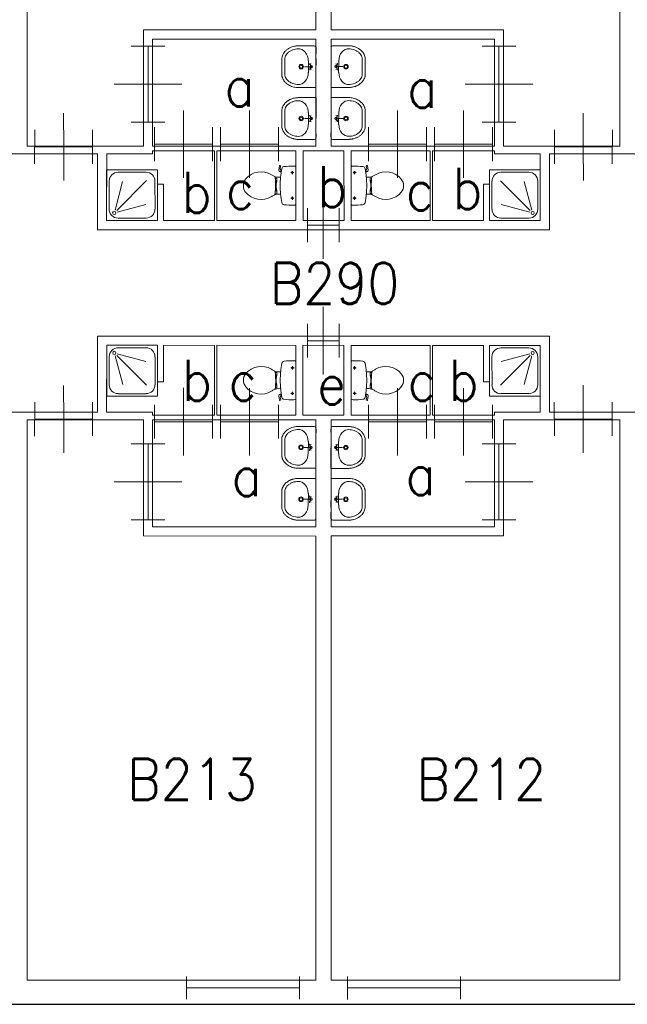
# Model space of a CAD drawing. Header units: metres. Extents: x 150867 to 150993, y 450406 to 450495.
# Tile 26 of 28: x 150956 to 150964, y 450469 to 450482. Entities that reach past the tile are written whole.
import ezdxf
from ezdxf.enums import TextEntityAlignment as Align

# ---------------------------------------------------------------- set-up
doc = ezdxf.new("R2010")
doc.units = ezdxf.units.M
doc.header["$MEASUREMENT"] = 0
for name, color, linetype, lineweight in [('BINNENMUUR', 7, 'Continuous', 0), ('BOUWKUNDE', 7, 'Continuous', 0), ('BUITENMUUR', 7, 'Continuous', 0), ('KADER', 7, 'Continuous', 0), ('LABEL', 7, 'Continuous', 0), ('SANITAIR', 7, 'Continuous', 0)]:
    doc.layers.add(name, color=color, linetype=linetype, lineweight=lineweight)
doc.styles.add('Style-STANDARD', font='STANDARD.shx')

# ---------------------------------------------------------------- blocks, each defined once
blk = doc.blocks.new('202_72')
at = {"layer": 'BOUWKUNDE', "color": 7, "linetype": 'Continuous', "lineweight": 0}
for p, q in [((0.45, 0), (0.45, 0.4)), ((0, -0.2), (0, 0.2)), ((0.9, -0.2), (0.9, 0.2)), ((0, 0), (0.9, 0)), ((0.45, -0.4), (0.45, 0))]:
    blk.add_line(p, q, dxfattribs=at)
at = {"layer": 'KADER', "color": 7, "linetype": 'Continuous', "lineweight": 0, "style": 'Style-STANDARD', "flags": 1}
for tag in ['type', 'soort']:
    blk.add_attdef(tag, (0, 0), '', height=0.324, rotation=198.1924, dxfattribs=at)
blk = doc.blocks.new('202_73')
at = {"layer": 'BOUWKUNDE', "color": 7, "linetype": 'Continuous', "lineweight": 0}
for p, q in [((0.343, 0), (0.343, 0.401)), ((0, -0.2), (-0.001, 0.2)), ((0.686, -0.2), (0.686, 0.201)), ((0, 0), (0.687, 0.001)), ((0.343, -0.4), (0.343, 0))]:
    blk.add_line(p, q, dxfattribs=at)
at = {"layer": 'KADER', "color": 7, "linetype": 'Continuous', "lineweight": 0, "style": 'Style-STANDARD', "flags": 1}
for tag in ['soort', 'type']:
    blk.add_attdef(tag, (0, 0), '', height=0.324, rotation=108.1925, dxfattribs=at)
blk = doc.blocks.new('223')
at = {"layer": 'SANITAIR', "color": 7, "linetype": 'Continuous', "lineweight": 0}
for p, q in [((0.051, 0.225), (0.051, 0.775)), ((0.784, 0.784), (0.199, 0.199)), ((0.225, 0.951), (0.775, 0.951)), ((0.951, 0.775), (0.951, 0.224)), ((0.166, 0.207), (0.316, 0.769)), ((0.209, 0.166), (0.77, 0.315)), ((0.776, 0.049), (0.225, 0.049))]:
    blk.add_line(p, q, dxfattribs=at)
at = {"layer": 'SANITAIR', "color": 7, "linetype": 'Continuous', "lineweight": 0, "flags": 128}
blk.add_lwpolyline([(0, 1), (0, 0), (1.001, 0), (1.001, 0.999)], close=True, dxfattribs=at)
at = {"layer": 'SANITAIR', "color": 7, "linetype": 'Continuous', "lineweight": 0}
blk.add_circle((0.15, 0.149), 0.0315, dxfattribs=at)
at = {"layer": 'SANITAIR', "color": 7, "linetype": 'Continuous', "lineweight": 0, "extrusion": (0, 0, -1)}
for centre, start, end in [((-0.225, 0.774), 359.9999, 89.9999), ((-0.775, 0.774), 89.9999, 179.9999), ((-0.225, 0.224), 269.9999, 359.9999), ((-0.775, 0.224), 179.9999, 269.9999)]:
    blk.add_arc(centre, 0.175, start, end, dxfattribs=at)
blk = doc.blocks.new('TOIL2B')
at = {"layer": 'SANITAIR', "color": 7, "linetype": 'Continuous', "lineweight": 0}
for p, q in [((25.5, 0), (-24.2, -0.1)), ((-13.7, -4.5), (-17.8, -4.5)), ((-15.6, -6.6), (-15.6, -2.4)), ((19.9, -4.5), (15.8, -4.5)), ((17.9, -6.5), (18, -2.5)), ((-10.5, -20), (-10.4, -23)), ((-9.5, -27.1), (-9.5, -25)), ((-9.5, -25), (-5, -25)), ((-6.1, -25.1), (-6, -26.8)), ((-5, -25), (-5.1, -26.7)), ((-5.1, -25.5), (-2.9, -25.5)), ((-2.9, -25.5), (-2.8, -26)), ((4.2, -25.5), (4.1, -26)), ((6.4, -25.5), (4.2, -25.5)), ((6.3, -25), (6.3, -26.6)), ((10.7, -25), (6.3, -25)), ((7.4, -25), (7.3, -26.8)), ((10.8, -27), (10.7, -25)), ((11.8, -23), (11.7, -20)), ((18.4, -19.2), (19, -20.6)), ((18.7, -20.2), (21.6, -19.6)), ((21.7, -19.7), (21.4, -18.8)), ((26.8, -21.6), (21.7, -22.4)), ((22.8, -20.5), (26.6, -20)), ((27, -20.4), (27.2, -21.1)), ((-2.8, -26), (4.1, -26))]:
    blk.add_line(p, q, dxfattribs=at)
for centre in [(-15.7, -4.6), (18, -4.6)]:
    blk.add_circle(centre, 1.2, dxfattribs=at)
for centre, radius, start, end in [((-20.8, -2.7), 4.34, 141.7695, 181.0188), ((89.9, -2.8), 115, 179.9997, 186.3306), ((22.1, -2.7), 4.34, 358.9805, 38.2299), ((-88.6, -2.8), 115, 353.6505, 359.9997), ((-21, -15.1), 3.4, 186.3306, 259.2901), ((0.6, 99.5), 120, 259.2901, 264.6978), ((-23.4, -23.1), 12.9, 326.1568, 359.9997), ((0.7, 99.2), 119.8, 264.6978, 275.3016), ((0.6, 99.5), 120, 275.3016, 280.7268), ((24.6, -23.1), 12.9, 179.9997, 213.8426), ((21.3, -20), 2.5, 195.9269, 278.4776), ((22.7, -19.5), 1, 191.8883, 277.2235), ((22.4, -15.2), 3.35, 280.7268, 353.6505), ((26.6, -20.6), 0.5, 15.7395, 97.2235), ((26.8, -21.2), 0.5, 278.4776, 15.7395), ((8.7, -45.7), 26.3, 148.9074, 230.8789), ((24.8, -55.4), 45, 146.1568, 148.9074), ((-9.4, -29.2), 2, 96.9355, 142.5797), ((1.5, -119.2), 92.6, 84.3002, 96.9355), ((-7.4, -45.7), 26.3, 309.1205, 31.092), ((10.5, -29), 2, 37.7814, 84.3002), ((-23.5, -55.4), 45, 31.092, 33.8426), ((0.6, -55.6), 13.5, 230.8789, 309.1205)]:
    blk.add_arc(centre, radius, start, end, dxfattribs=at)
blk = doc.blocks.new('220')
at = {"layer": 'SANITAIR', "color": 7, "linetype": 'Continuous', "lineweight": 0, "xscale": 0.00999781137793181, "yscale": 0.00999781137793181, "zscale": 0.00999781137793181, "rotation": 0.0002668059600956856}
blk.add_blockref('TOIL2B', (-0.006, 0), dxfattribs=at)
blk = doc.blocks.new('202_74')
at = {"layer": 'BOUWKUNDE', "color": 7, "linetype": 'Continuous', "lineweight": 0}
for p, q in [((0.343, -0.001), (0.343, 0.4)), ((0, -0.2), (0, 0.2)), ((0.687, -0.201), (0.687, 0.2)), ((0, 0), (0.687, 0)), ((0.344, -0.4), (0.343, -0.001))]:
    blk.add_line(p, q, dxfattribs=at)
at = {"layer": 'KADER', "color": 7, "linetype": 'Continuous', "lineweight": 0, "style": 'Style-STANDARD', "flags": 1}
for tag in ['soort', 'type']:
    blk.add_attdef(tag, (0, 0), '', height=0.324, rotation=108.1925, dxfattribs=at)
blk = doc.blocks.new('202_75')
at = {"layer": 'BOUWKUNDE', "color": 7, "linetype": 'Continuous', "lineweight": 0}
for p, q in [((0.187, 0), (0.188, 0.4)), ((0, -0.2), (0, 0.2)), ((0.375, -0.2), (0.375, 0.201)), ((0, 0), (0.375, 0)), ((0.187, -0.4), (0.187, 0))]:
    blk.add_line(p, q, dxfattribs=at)
at = {"layer": 'KADER', "color": 7, "linetype": 'Continuous', "lineweight": 0, "style": 'Style-STANDARD', "flags": 1}
for tag in ['type', 'soort']:
    blk.add_attdef(tag, (0, 0), '', height=0.324, rotation=288.1921, dxfattribs=at)
blk = doc.blocks.new('TOIL2B_1')
at = {"layer": 'SANITAIR', "color": 7, "linetype": 'Continuous', "lineweight": 0}
for p, q in [((25.5, -0.1), (-24.2, 0)), ((-13.7, -4.5), (-17.8, -4.5)), ((-15.7, -6.7), (-15.6, -2.5)), ((19.9, -4.5), (15.8, -4.5)), ((18, -6.6), (17.9, -2.5)), ((-10.5, -20.1), (-10.5, -23)), ((-9.4, -27.1), (-9.5, -25)), ((-9.5, -25), (-5.1, -25)), ((-6.1, -25), (-6.1, -26.9)), ((-5.1, -25), (-5.1, -26.7)), ((-5.1, -25.5), (-2.9, -25.5)), ((-2.9, -25.5), (-2.9, -26)), ((4.1, -25.5), (4.1, -26)), ((6.4, -25.5), (4.1, -25.5)), ((6.3, -25), (6.3, -26.6)), ((10.7, -25), (6.3, -25)), ((7.3, -25.1), (7.3, -26.7)), ((10.7, -27), (10.7, -25)), ((11.7, -23), (11.7, -20)), ((18.4, -19.2), (18.9, -20.7)), ((18.7, -20.2), (21.6, -19.7)), ((21.7, -19.7), (21.4, -18.7)), ((26.8, -21.6), (21.6, -22.4)), ((22.8, -20.5), (26.5, -20)), ((27, -20.4), (27.2, -21)), ((-2.9, -26), (4.1, -26))]:
    blk.add_line(p, q, dxfattribs=at)
at = {"layer": 'SANITAIR', "color": 7, "linetype": 'Continuous', "lineweight": 0, "extrusion": (0, 0, -1)}
for centre in [(15.7, -4.6), (-17.9, -4.6)]:
    blk.add_circle(centre, 1.2, dxfattribs=at)
at = {"layer": 'SANITAIR', "color": 7, "linetype": 'Continuous', "lineweight": 0}
for centre, radius, start, end in [((-20.8, -2.7), 4.34, 141.7701, 181.0195), ((89.9, -2.8), 115, 180.0003, 186.3312), ((22.1, -2.7), 4.34, 358.9812, 38.2305), ((-88.6, -2.8), 115, 353.6512, 0.0003), ((-21, -15.1), 3.4, 186.3312, 259.2907), ((0.6, 99.5), 120, 259.2907, 264.6984), ((-23.4, -23.1), 12.9, 326.1574, 0.0003), ((0.7, 99.2), 119.8, 264.6984, 275.3022), ((0.6, 99.5), 120, 275.3022, 280.7274), ((24.6, -23.1), 12.9, 180.0003, 213.8432), ((21.3, -20), 2.5, 195.9275, 278.4782), ((22.7, -19.6), 1, 191.8889, 277.2241), ((22.4, -15.2), 3.35, 280.7274, 353.6512), ((26.6, -20.6), 0.5, 15.7401, 97.2241), ((26.8, -21.2), 0.5, 278.4782, 15.7401), ((8.7, -45.7), 26.3, 148.908, 230.8795), ((24.7, -55.4), 45, 146.1574, 148.908), ((-9.4, -29.2), 2, 96.9361, 142.5803), ((1.5, -119.2), 92.6, 84.3008, 96.9361), ((-7.4, -45.7), 26.3, 309.1211, 31.0926), ((10.5, -29), 2, 37.782, 84.3008), ((-23.5, -55.4), 45, 31.0926, 33.8432), ((0.6, -55.6), 13.5, 230.8795, 309.1211)]:
    blk.add_arc(centre, radius, start, end, dxfattribs=at)
blk = doc.blocks.new('220_1')
at = {"layer": 'SANITAIR', "color": 7, "linetype": 'Continuous', "lineweight": 0, "xscale": 0.00999781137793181, "yscale": 0.00999781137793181, "zscale": 0.00999781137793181, "rotation": 359.9997331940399}
blk.add_blockref('TOIL2B_1', (-0.006, 0), dxfattribs=at)
blk = doc.blocks.new('202_76')
at = {"layer": 'BOUWKUNDE', "color": 7, "linetype": 'Continuous', "lineweight": 0}
for p, q in [((0.343, 0), (0.344, 0.4)), ((0, -0.2), (0.001, 0.2)), ((0.687, -0.2), (0.687, 0.2)), ((0, 0), (0.687, 0)), ((0.344, -0.4), (0.343, 0))]:
    blk.add_line(p, q, dxfattribs=at)
at = {"layer": 'KADER', "color": 7, "linetype": 'Continuous', "lineweight": 0, "extrusion": (0, 0, -1), "style": 'Style-STANDARD', "flags": 1}
for tag in ['soort', 'type']:
    blk.add_attdef(tag, (0, 0), '', height=0.324, rotation=108.1925, dxfattribs=at)
blk = doc.blocks.new('202_77')
at = {"layer": 'BOUWKUNDE', "color": 7, "linetype": 'Continuous', "lineweight": 0}
for p, q in [((0.45, 0), (0.45, 0.4)), ((0, -0.2), (0.001, 0.2)), ((0.9, -0.2), (0.901, 0.2)), ((0, 0), (0.9, 0)), ((0.451, -0.4), (0.45, 0))]:
    blk.add_line(p, q, dxfattribs=at)
at = {"layer": 'KADER', "color": 7, "linetype": 'Continuous', "lineweight": 0, "extrusion": (0, 0, -1), "style": 'Style-STANDARD', "flags": 1}
for tag in ['soort', 'type']:
    blk.add_attdef(tag, (0, 0), '', height=0.324, rotation=18.1924, dxfattribs=at)
blk = doc.blocks.new('202_78')
at = {"layer": 'BOUWKUNDE', "color": 7, "linetype": 'Continuous', "lineweight": 0}
for p, q in [((0.343, 0), (0.343, 0.4)), ((-0.001, -0.2), (0, 0.2)), ((0.686, -0.2), (0.686, 0.2)), ((0, 0), (0.687, 0)), ((0.343, -0.4), (0.343, 0))]:
    blk.add_line(p, q, dxfattribs=at)
at = {"layer": 'KADER', "color": 7, "linetype": 'Continuous', "lineweight": 0, "extrusion": (0, 0, -1), "style": 'Style-STANDARD', "flags": 1}
for tag in ['soort', 'type']:
    blk.add_attdef(tag, (0, 0), '', height=0.324, rotation=108.1925, dxfattribs=at)
blk = doc.blocks.new('223_1')
at = {"layer": 'SANITAIR', "color": 7, "linetype": 'Continuous', "lineweight": 0}
for p, q in [((0.049, 0.225), (0.049, 0.775)), ((0.784, 0.784), (0.199, 0.199)), ((0.224, 0.951), (0.775, 0.949)), ((0.949, 0.775), (0.949, 0.225)), ((0.166, 0.209), (0.315, 0.77)), ((0.207, 0.166), (0.769, 0.315)), ((0.775, 0.049), (0.225, 0.049))]:
    blk.add_line(p, q, dxfattribs=at)
at = {"layer": 'SANITAIR', "color": 7, "linetype": 'Continuous', "lineweight": 0, "extrusion": (0, 0, -1), "flags": 128}
blk.add_lwpolyline([(0, 1), (0, 0), (-1, 0), (-0.999, 1)], close=True, dxfattribs=at)
at = {"layer": 'SANITAIR', "color": 7, "linetype": 'Continuous', "lineweight": 0, "extrusion": (0, 0, -1)}
blk.add_circle((-0.15, 0.15), 0.0315, dxfattribs=at)
for centre, start, end in [((-0.225, 0.775), 0.0001, 90.0001), ((-0.775, 0.775), 90.0001, 180.0001), ((-0.225, 0.225), 270.0001, 0.0001), ((-0.775, 0.225), 180.0001, 270.0001)]:
    blk.add_arc(centre, 0.175, start, end, dxfattribs=at)
blk = doc.blocks.new('202_79')
at = {"layer": 'BOUWKUNDE', "color": 7, "linetype": 'Continuous', "lineweight": 0}
for p, q in [((0.343, 0), (0.343, 0.4)), ((-0.001, -0.2), (0, 0.2)), ((0.686, -0.201), (0.686, 0.2)), ((0, 0), (0.687, -0.001)), ((0.343, -0.401), (0.343, 0))]:
    blk.add_line(p, q, dxfattribs=at)
at = {"layer": 'KADER', "color": 7, "linetype": 'Continuous', "lineweight": 0, "extrusion": (0, 0, -1), "style": 'Style-STANDARD', "flags": 1}
for tag in ['soort', 'type']:
    blk.add_attdef(tag, (0, 0), '', height=0.324, rotation=108.1925, dxfattribs=at)
blk = doc.blocks.new('202_80')
at = {"layer": 'BOUWKUNDE', "color": 7, "linetype": 'Continuous', "lineweight": 0}
for p, q in [((0.343, 0), (0.343, 0.401)), ((0, -0.2), (0, 0.2)), ((0.686, -0.2), (0.687, 0.201)), ((0, 0), (0.687, 0.001)), ((0.344, -0.4), (0.343, 0))]:
    blk.add_line(p, q, dxfattribs=at)
at = {"layer": 'KADER', "color": 7, "linetype": 'Continuous', "lineweight": 0, "style": 'Style-STANDARD', "flags": 1}
for tag in ['soort', 'type']:
    blk.add_attdef(tag, (0, 0), '', height=0.324, rotation=108.1925, dxfattribs=at)
blk = doc.blocks.new('204')
at = {"layer": 'BOUWKUNDE', "color": 7, "linetype": 'Continuous', "lineweight": 0}
for p, q in [((0, -0.1014), (0, 0.1007)), ((0.9997, -0.1014), (1.0004, 0.1)), ((0, 0), (0.9997, 0))]:
    blk.add_line(p, q, dxfattribs=at)
blk = doc.blocks.new('202_135')
at = {"layer": 'BOUWKUNDE', "color": 7, "linetype": 'Continuous', "lineweight": 0}
for p, q in [((0.188, 0), (0.188, 0.4)), ((0, -0.2), (0.001, 0.2)), ((0.376, -0.2), (0.376, 0.2)), ((0, 0), (0.375, 0)), ((0.188, -0.4), (0.188, 0))]:
    blk.add_line(p, q, dxfattribs=at)
at = {"layer": 'KADER', "color": 7, "linetype": 'Continuous', "lineweight": 0, "extrusion": (0, 0, -1), "style": 'Style-STANDARD', "flags": 1}
for tag in ['soort', 'type']:
    blk.add_attdef(tag, (0, 0), '', height=0.324, rotation=108.1921, dxfattribs=at)
blk = doc.blocks.new('202_136')
at = {"layer": 'BOUWKUNDE', "color": 7, "linetype": 'Continuous', "lineweight": 0}
for p, q in [((0.343, 0), (0.344, 0.4)), ((0, -0.2), (0, 0.2)), ((0.687, -0.201), (0.686, 0.2)), ((0, 0), (0.687, -0.001)), ((0.343, -0.401), (0.343, 0))]:
    blk.add_line(p, q, dxfattribs=at)
at = {"layer": 'KADER', "color": 7, "linetype": 'Continuous', "lineweight": 0, "extrusion": (0, 0, -1), "style": 'Style-STANDARD', "flags": 1}
for tag in ['soort', 'type']:
    blk.add_attdef(tag, (0, 0), '', height=0.324, rotation=288.1925, dxfattribs=at)
blk = doc.blocks.new('202_137')
at = {"layer": 'BOUWKUNDE', "color": 7, "linetype": 'Continuous', "lineweight": 0}
for p, q in [((0.45, -0.001), (0.45, 0.4)), ((0, -0.2), (0.001, 0.2)), ((0.9, -0.201), (0.901, 0.199)), ((0, 0), (0.9, -0.001)), ((0.451, -0.401), (0.45, -0.001))]:
    blk.add_line(p, q, dxfattribs=at)
at = {"layer": 'KADER', "color": 7, "linetype": 'Continuous', "lineweight": 0, "extrusion": (0, 0, -1), "style": 'Style-STANDARD', "flags": 1}
for tag in ['type', 'soort']:
    blk.add_attdef(tag, (0, 0), '', height=0.324, rotation=198.1924, dxfattribs=at)
blk = doc.blocks.new('202_138')
at = {"layer": 'BOUWKUNDE', "color": 7, "linetype": 'Continuous', "lineweight": 0}
for p, q in [((0.343, 0), (0.344, 0.4)), ((0, -0.2), (0, 0.2)), ((0.687, -0.2), (0.686, 0.2)), ((0, 0), (0.687, 0)), ((0.343, -0.4), (0.343, 0))]:
    blk.add_line(p, q, dxfattribs=at)
at = {"layer": 'KADER', "color": 7, "linetype": 'Continuous', "lineweight": 0, "extrusion": (0, 0, -1), "style": 'Style-STANDARD', "flags": 1}
for tag in ['soort', 'type']:
    blk.add_attdef(tag, (0, 0), '', height=0.324, rotation=288.1925, dxfattribs=at)
blk = doc.blocks.new('202_139')
at = {"layer": 'BOUWKUNDE', "color": 7, "linetype": 'Continuous', "lineweight": 0}
for p, q in [((0.344, 0), (0.344, 0.4)), ((0, -0.2), (0.001, 0.2)), ((0.687, -0.2), (0.687, 0.2)), ((0, 0), (0.688, 0)), ((0.344, -0.4), (0.344, 0))]:
    blk.add_line(p, q, dxfattribs=at)
at = {"layer": 'KADER', "color": 7, "linetype": 'Continuous', "lineweight": 0, "extrusion": (0, 0, -1), "style": 'Style-STANDARD', "flags": 1}
for tag in ['soort', 'type']:
    blk.add_attdef(tag, (0, 0), '', height=0.324, rotation=288.1925, dxfattribs=at)
blk = doc.blocks.new('WASTB')
at = {"layer": 'SANITAIR', "color": 7, "linetype": 'Continuous', "lineweight": 0}
for p, q in [((-9.9, 7.9), (-10, -7.9)), ((-6.3, 3.7), (-8.8, 2.9)), ((-6.5, 0), (-8.2, 4.5)), ((-6.5, 0), (-15.2, 0)), ((-6.3, -3.7), (-8.9, -2.9)), ((-6.5, 0), (-8.2, -4.5))]:
    blk.add_line(p, q, dxfattribs=at)
for centre, radius in [((-19.5, 0), 3), ((-19.5, 0), 2), ((-6.5, 0), 1.75)]:
    blk.add_circle(centre, radius, dxfattribs=at)
blk.add_ellipse((-21, 9.6), major_axis=(4, -13.6), ratio=0.751905, start_param=1.224555, end_param=2.997882, dxfattribs=at)
at = {"layer": 'SANITAIR', "color": 7, "linetype": 'Continuous', "lineweight": 0, "extrusion": (0, 0, -1)}
blk.add_ellipse((-21, -9.6), major_axis=(4, 13.6), ratio=0.751905, start_param=1.224555, end_param=2.997882, dxfattribs=at)
at = {"layer": 'SANITAIR', "color": 7, "linetype": 'Continuous', "lineweight": 0}
for points, weights, knots in [([(0.1, 27.5), (-11.7, 27.5), (-23.4, 27.5), (-23.5, 27.5), (-23.5, 27.5), (-45.5, 27), (-45, 9.1), (-45, 0), (-45, -9.1), (-45.5, -27), (-23.5, -27.5), (-11.8, -27.5), (0, -27.5), (0.1, 0), (0.1, 27.5)], [1, 1, 1, 1, 1, 0.707108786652, 1, 1, 1, 0.707108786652, 1, 1, 1, 1, 1], [0, 0, 0, 0.142857, 0.142857, 0.285714, 0.285714, 0.428571, 0.428571, 0.571429, 0.571429, 0.714286, 0.714286, 0.857143, 0.857143, 1, 1, 1]), ([(-23.4, -23.5), (-41.4, -23.1), (-41, -9.2), (-41, -9.2), (-41, -9.1), (-41, 0), (-40.9, 9.1), (-41, 9.2), (-41, 9.2), (-41.4, 23.1), (-23.4, 23.5)], [1, 0.707108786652, 1, 1, 1, 1, 1, 1, 1, 0.707108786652, 1], [0, 0, 0, 0.2, 0.2, 0.4, 0.4, 0.6, 0.6, 0.8, 0.8, 1, 1, 1])]:
    blk.add_rational_spline(points, weights, degree=2, knots=knots, dxfattribs=at)
blk = doc.blocks.new('221')
at = {"layer": 'SANITAIR', "color": 7, "linetype": 'Continuous', "lineweight": 0, "xscale": 0.00999781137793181, "yscale": 0.00999781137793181, "zscale": 0.00999781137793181, "rotation": 90.0002668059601}
blk.add_blockref('WASTB', (0, 0), dxfattribs=at)
blk = doc.blocks.new('WASTB_1')
at = {"layer": 'SANITAIR', "color": 7, "linetype": 'Continuous', "lineweight": 0}
for p, q in [((-6.5, 0), (-15.2, 0)), ((-10, 7.9), (-9.9, -7.9)), ((-6.3, 3.7), (-8.9, 2.9)), ((-6.5, 0), (-8.2, 4.5)), ((-6.5, 0), (-8.2, -4.5)), ((-6.3, -3.7), (-8.8, -2.9))]:
    blk.add_line(p, q, dxfattribs=at)
at = {"layer": 'SANITAIR', "color": 7, "linetype": 'Continuous', "lineweight": 0, "extrusion": (0, 0, -1)}
for centre, radius in [((19.5, 0), 3), ((19.5, 0), 2), ((6.5, 0), 1.75)]:
    blk.add_circle(centre, radius, dxfattribs=at)
at = {"layer": 'SANITAIR', "color": 7, "linetype": 'Continuous', "lineweight": 0}
blk.add_ellipse((-21, 9.6), major_axis=(4, -13.6), ratio=0.751905, start_param=1.224555, end_param=2.997882, dxfattribs=at)
at = {"layer": 'SANITAIR', "color": 7, "linetype": 'Continuous', "lineweight": 0, "extrusion": (0, 0, -1)}
blk.add_ellipse((-21, -9.6), major_axis=(4, 13.6), ratio=0.751905, start_param=1.224555, end_param=2.997882, dxfattribs=at)
at = {"layer": 'SANITAIR', "color": 7, "linetype": 'Continuous', "lineweight": 0}
for points, weights, knots in [([(0, 27.5), (-11.7, 27.5), (-23.4, 27.5), (-23.5, 27.5), (-23.5, 27.5), (-45.5, 27), (-45, 9.1), (-45, 0), (-45, -9.1), (-45.5, -27), (-23.5, -27.5), (-23.5, -27.6), (-23.4, -27.6), (-11.7, -27.6), (0.1, -27.5), (0.1, 0), (0, 27.5)], [1, 1, 1, 1, 1, 0.707108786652, 1, 1, 1, 0.707108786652, 1, 1, 1, 1, 1, 1, 1], [0, 0, 0, 0.125, 0.125, 0.25, 0.25, 0.375, 0.375, 0.5, 0.5, 0.625, 0.625, 0.75, 0.75, 0.875, 0.875, 1, 1, 1]), ([(-23.4, -23.5), (-41.4, -23.1), (-41, -9.2), (-41, -9.2), (-40.9, -9.1), (-41, 0), (-41, 9.1), (-41, 9.2), (-41, 9.2), (-41.4, 23.1), (-23.4, 23.5)], [1, 0.707108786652, 1, 1, 1, 1, 1, 1, 1, 0.707108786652, 1], [0, 0, 0, 0.2, 0.2, 0.4, 0.4, 0.6, 0.6, 0.8, 0.8, 1, 1, 1])]:
    blk.add_rational_spline(points, weights, degree=2, knots=knots, dxfattribs=at)
blk = doc.blocks.new('221_1')
at = {"layer": 'SANITAIR', "color": 7, "linetype": 'Continuous', "lineweight": 0, "xscale": 0.00999781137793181, "yscale": 0.00999781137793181, "zscale": 0.00999781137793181, "rotation": 89.9997331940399}
blk.add_blockref('WASTB_1', (0, 0), dxfattribs=at)
blk = doc.blocks.new('202_140')
at = {"layer": 'BOUWKUNDE', "color": 7, "linetype": 'Continuous', "lineweight": 0}
for p, q in [((0.343, 0), (0.343, 0.4)), ((0, -0.2), (-0.001, 0.2)), ((0.686, -0.2), (0.686, 0.2)), ((0, 0), (0.687, 0)), ((0.343, -0.4), (0.343, 0))]:
    blk.add_line(p, q, dxfattribs=at)
at = {"layer": 'KADER', "color": 7, "linetype": 'Continuous', "lineweight": 0, "style": 'Style-STANDARD', "flags": 1}
for tag in ['type', 'soort']:
    blk.add_attdef(tag, (0, 0), '', height=0.324, rotation=288.1925, dxfattribs=at)
blk = doc.blocks.new('202_141')
at = {"layer": 'BOUWKUNDE', "color": 7, "linetype": 'Continuous', "lineweight": 0}
for p, q in [((0.343, 0), (0.343, 0.401)), ((0, -0.2), (0, 0.2)), ((0.687, -0.2), (0.687, 0.201)), ((0, 0), (0.687, 0.001)), ((0.344, -0.4), (0.343, 0))]:
    blk.add_line(p, q, dxfattribs=at)
at = {"layer": 'KADER', "color": 7, "linetype": 'Continuous', "lineweight": 0, "style": 'Style-STANDARD', "flags": 1}
for tag in ['type', 'soort']:
    blk.add_attdef(tag, (0, 0), '', height=0.324, rotation=288.1925, dxfattribs=at)
blk = doc.blocks.new('202_142')
at = {"layer": 'BOUWKUNDE', "color": 7, "linetype": 'Continuous', "lineweight": 0}
for p, q in [((0.45, 0), (0.45, 0.401)), ((0, -0.2), (0, 0.2)), ((0.9, -0.2), (0.9, 0.2)), ((0, 0), (0.9, 0)), ((0.45, -0.4), (0.45, 0))]:
    blk.add_line(p, q, dxfattribs=at)
at = {"layer": 'KADER', "color": 7, "linetype": 'Continuous', "lineweight": 0, "style": 'Style-STANDARD', "flags": 1}
for tag in ['soort', 'type']:
    blk.add_attdef(tag, (0, 0), '', height=0.324, rotation=18.1924, dxfattribs=at)
blk = doc.blocks.new('202_143')
at = {"layer": 'BOUWKUNDE', "color": 7, "linetype": 'Continuous', "lineweight": 0}
for p, q in [((0.343, 0), (0.343, 0.4)), ((0, -0.2), (0, 0.2)), ((0.686, -0.2), (0.687, 0.2)), ((0, 0), (0.687, 0)), ((0.344, -0.4), (0.343, 0))]:
    blk.add_line(p, q, dxfattribs=at)
at = {"layer": 'KADER', "color": 7, "linetype": 'Continuous', "lineweight": 0, "style": 'Style-STANDARD', "flags": 1}
for tag in ['type', 'soort']:
    blk.add_attdef(tag, (0, 0), '', height=0.324, rotation=288.1925, dxfattribs=at)

msp = doc.modelspace()

# ---------------------------------------------------------------- linework, layer by layer
at = {"layer": 'BINNENMUUR', "color": 7, "linetype": 'Continuous', "lineweight": 13, "flags": 128}
for points in [[(150956.358, 450488.054), (150956.357, 450480.679), (150957.888, 450480.679), (150957.887, 450482.21), (150960.158, 450482.209), (150960.158, 450488.055)], [(150960.358, 450488.054), (150960.358, 450482.209), (150962.627, 450482.209), (150962.628, 450480.679), (150964.157, 450480.68), (150964.158, 450488.054)], [(150958.008, 450482.089), (150958.008, 450480.68), (150960.157, 450480.679), (150960.157, 450482.089)], [(150960.357, 450480.679), (150962.508, 450480.68), (150962.508, 450482.089), (150960.357, 450482.089), (150960.357, 450480.679)], [(150957.403, 450480.58), (150957.402, 450479.7), (150958.072, 450479.699), (150958.072, 450480.179), (150958.152, 450480.179), (150958.152, 450479.699), (150958.823, 450479.699), (150958.822, 450480.619), (150958.007, 450480.62), (150958.007, 450480.579)], [(150958.854, 450480.619), (150958.854, 450479.699), (150959.894, 450479.7), (150959.894, 450480.62)], [(150959.988, 450480.619), (150959.988, 450479.699), (150960.528, 450479.699), (150960.527, 450480.619)], [(150960.621, 450480.62), (150960.621, 450479.7), (150961.661, 450479.699), (150961.661, 450480.619)], [(150961.693, 450480.619), (150961.692, 450479.699), (150962.362, 450479.699), (150962.363, 450480.179), (150962.443, 450480.179), (150962.442, 450479.699), (150963.112, 450479.699), (150963.112, 450480.579), (150962.507, 450480.579), (150962.507, 450480.62)], [(150957.403, 450478.059), (150957.402, 450477.179), (150958.008, 450477.179), (150958.007, 450477.139), (150958.822, 450477.138), (150958.823, 450478.058), (150958.152, 450478.059), (150958.152, 450477.579), (150958.072, 450477.579), (150958.072, 450478.059)], [(150958.853, 450478.059), (150958.853, 450477.139), (150959.893, 450477.138), (150959.893, 450478.058)], [(150959.987, 450478.059), (150959.987, 450477.139), (150960.527, 450477.138), (150960.527, 450478.058)], [(150960.621, 450478.058), (150960.621, 450477.139), (150961.661, 450477.138), (150961.661, 450478.058)], [(150961.692, 450478.058), (150961.693, 450477.138), (150962.507, 450477.138), (150962.508, 450477.179), (150963.112, 450477.178), (150963.112, 450478.058), (150962.443, 450478.058), (150962.443, 450477.578), (150962.363, 450477.578), (150962.363, 450478.058)], [(150956.357, 450477.079), (150956.357, 450469.704), (150960.157, 450469.703), (150960.157, 450475.548), (150957.888, 450475.549), (150957.887, 450477.078)], [(150958.007, 450477.078), (150958.007, 450475.668), (150960.158, 450475.668), (150960.157, 450477.079)], [(150962.627, 450477.078), (150962.628, 450475.549), (150960.357, 450475.549), (150960.357, 450469.703), (150964.157, 450469.703), (150964.157, 450477.079)], [(150960.357, 450477.078), (150960.358, 450475.669), (150962.507, 450475.668), (150962.507, 450477.078)]]:
    msp.add_lwpolyline(points, close=True, dxfattribs=at)
msp.add_lwpolyline([(150955.232, 450477.178), (150957.283, 450477.178), (150957.282, 450478.178), (150963.233, 450478.179), (150963.232, 450477.179), (150965.282, 450477.179), (150965.282, 450478.179), (150971.233, 450478.179), (150971.233, 450477.179), (150972.357, 450477.179), (150972.357, 450480.579), (150971.232, 450480.579), (150971.232, 450479.579), (150965.283, 450479.579), (150965.283, 450480.579), (150963.232, 450480.579), (150963.232, 450479.579), (150957.282, 450479.579), (150957.283, 450480.579), (150955.232, 450480.579)], dxfattribs=at)
at = {"layer": 'BUITENMUUR', "color": 7, "linetype": 'Continuous', "lineweight": 30, "flags": 128}
msp.add_lwpolyline([(150947.957, 450471.02), (150947.957, 450469.385), (150972.557, 450469.386), (150972.558, 450477.16), (150972.558, 450488.314), (150947.958, 450488.314), (150947.957, 450486.689), (150944.557, 450486.689), (150944.557, 450488.354), (150887.957, 450488.354), (150887.957, 450486.73), (150883.958, 450486.729), (150883.957, 450471.028), (150887.957, 450471.029), (150887.957, 450469.404), (150944.558, 450469.404), (150944.557, 450471.021)], close=True, dxfattribs=at)

# ---------------------------------------------------------------- block references
at = {"layer": 'BOUWKUNDE', "color": 7, "linetype": 'Continuous', "lineweight": 0, "extrusion": (0, 0, -1)}
for name, p, xscale, yscale, zscale, rotation in [('202_137', (-150957.947, 450481.997), 1.111111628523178, 1.111111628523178, 1.111111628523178, 270.0002401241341), ('202_138', (-150958.796, 450480.705), 1.111111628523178, 1.111111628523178, 1.111111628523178, 0.0003148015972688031), ('202_139', (-150959.664, 450480.705), 1.111111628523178, 1.111111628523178, 1.111111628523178, 0.0003148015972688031), ('202_136', (-150957.218, 450480.671), 1.111111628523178, 1.111111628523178, 1.111111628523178, 0.0003148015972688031), ('202_135', (-150960.045, 450479.639), 1.111111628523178, 1.111111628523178, 1.111111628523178, 180), ('202_79', (-150963.297, 450477.087), 1.111111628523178, 1.111111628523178, 1.111111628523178, 180.0003148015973), ('202_76', (-150960.851, 450477.052), 1.111111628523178, 1.111111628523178, 1.111111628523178, 180.0003148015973), ('202_78', (-150961.719, 450477.052), 1.111111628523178, 1.111111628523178, 1.111111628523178, 180.0003148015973), ('202_77', (-150962.567, 450475.76), 1.111111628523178, 1.111111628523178, 1.111111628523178, 90.0002401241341), ('204', (-150960.572, 450469.6), 1.489406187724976, 1.489406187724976, 1.489406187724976, 180.0001791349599)]:
    msp.add_blockref(name, p, dxfattribs=dict(at, xscale=xscale, yscale=yscale, zscale=zscale, rotation=rotation))
at = {"layer": 'BOUWKUNDE', "color": 7, "linetype": 'Continuous', "lineweight": 0}
for name, p, xscale, yscale, zscale, rotation in [('202_142', (150962.567, 450481.997), 1.111111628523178, 1.111111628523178, 1.111111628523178, 269.9997598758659), ('202_140', (150960.851, 450480.706), 1.111111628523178, 1.111111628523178, 1.111111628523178, 359.9996851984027), ('202_141', (150961.718, 450480.705), 1.111111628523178, 1.111111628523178, 1.111111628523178, 359.9996851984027), ('202_143', (150963.297, 450480.671), 1.111111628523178, 1.111111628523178, 1.111111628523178, 359.9996851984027), ('202_80', (150957.218, 450477.087), 1.111111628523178, 1.111111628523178, 1.111111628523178, 179.9996851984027), ('202_73', (150958.796, 450477.053), 1.111111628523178, 1.111111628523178, 1.111111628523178, 179.9996851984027), ('202_74', (150959.664, 450477.052), 1.111111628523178, 1.111111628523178, 1.111111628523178, 179.9996851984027), ('202_72', (150957.947, 450475.761), 1.111111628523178, 1.111111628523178, 1.111111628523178, 89.9997598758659), ('204', (150959.942, 450469.601), 1.489406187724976, 1.489406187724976, 1.489406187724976, 179.9998208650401)]:
    msp.add_blockref(name, p, dxfattribs=dict(at, xscale=xscale, yscale=yscale, zscale=zscale, rotation=rotation))
at = {"layer": 'BOUWKUNDE', "color": 7, "linetype": 'Continuous', "lineweight": 0, "xscale": 1.111111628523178, "yscale": 1.111111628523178, "zscale": 1.111111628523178}
msp.add_blockref('202_75', (150960.046, 450478.119), dxfattribs=at)
at = {"layer": 'SANITAIR', "color": 7, "linetype": 'Continuous', "lineweight": 0, "extrusion": (0, 0, -1)}
for name, p, xscale, yscale, zscale, rotation in [('221_1', (-150960.158, 450481.725), 0.9999953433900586, 0.9999953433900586, 0.9999953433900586, 90.0002668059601), ('221_1', (-150960.358, 450481.044), 0.9999953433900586, 0.9999953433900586, 0.9999953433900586, 270.0002668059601), ('223_1', (-150957.402, 450479.7), 0.6699992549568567, 0.6699992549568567, 0.6699992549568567, 90.00039821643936), ('220_1', (-150959.893, 450480.159), 0.9999953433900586, 0.9999953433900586, 0.9999953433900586, 90.0002668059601), ('223_1', (-150963.112, 450478.058), 0.6699992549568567, 0.6699992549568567, 0.6699992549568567, 270.0003982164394), ('220_1', (-150960.621, 450477.599), 0.9999953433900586, 0.9999953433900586, 0.9999953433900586, 270.0002668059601), ('221_1', (-150960.157, 450476.715), 0.9999953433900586, 0.9999953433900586, 0.9999953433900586, 90.0002668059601), ('221_1', (-150960.357, 450476.032), 0.9999953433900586, 0.9999953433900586, 0.9999953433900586, 270.0002668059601)]:
    msp.add_blockref(name, p, dxfattribs=dict(at, xscale=xscale, yscale=yscale, zscale=zscale, rotation=rotation))
at = {"layer": 'SANITAIR', "color": 7, "linetype": 'Continuous', "lineweight": 0}
for name, p, xscale, yscale, zscale, rotation in [('221', (150960.358, 450481.726), 0.9999953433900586, 0.9999953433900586, 0.9999953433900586, 89.9997331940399), ('221', (150960.158, 450481.043), 0.9999953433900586, 0.9999953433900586, 0.9999953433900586, 269.9997331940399), ('220', (150960.621, 450480.159), 0.9999953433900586, 0.9999953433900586, 0.9999953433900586, 89.9997331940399), ('223', (150963.112, 450479.699), 0.6699992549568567, 0.6699992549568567, 0.6699992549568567, 89.99960178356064), ('223', (150957.403, 450478.059), 0.6699992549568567, 0.6699992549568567, 0.6699992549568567, 269.9996017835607), ('220', (150959.894, 450477.599), 0.9999953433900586, 0.9999953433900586, 0.9999953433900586, 269.9997331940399), ('221', (150960.357, 450476.714), 0.9999953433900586, 0.9999953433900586, 0.9999953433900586, 89.9997331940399), ('221', (150960.157, 450476.032), 0.9999953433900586, 0.9999953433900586, 0.9999953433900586, 269.9997331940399)]:
    msp.add_blockref(name, p, dxfattribs=dict(at, xscale=xscale, yscale=yscale, zscale=zscale, rotation=rotation))

# ---------------------------------------------------------------- texts
at = {"layer": 'LABEL', "color": 7, "linetype": 'Continuous', "lineweight": 0, "style": 'Style-STANDARD'}
for s, p in [('a', (150958.952, 450481.471)), ('a', (150961.358, 450481.454)), ('b', (150958.389, 450480.071)), ('b', (150960.172, 450480.148)), ('b', (150961.954, 450480.122)), ('c', (150958.97, 450480.122)), ('c', (150961.338, 450480.104)), ('B290', (150959.549, 450478.874)), ('b', (150958.391, 450477.597)), ('b', (150961.902, 450477.596)), ('c', (150959.006, 450477.597)), ('e', (150960.172, 450477.548)), ('c', (150961.361, 450477.596)), ('a', (150959.046, 450476.344)), ('a', (150961.337, 450476.358)), ('B213', (150957.672, 450472.346)), ('B212', (150961.481, 450472.346))]:
    msp.add_text(s, height=0.54, rotation=359.9997, dxfattribs=at).set_placement(p, align=Align.MIDDLE_LEFT)

doc.saveas('drawing.dxf')
